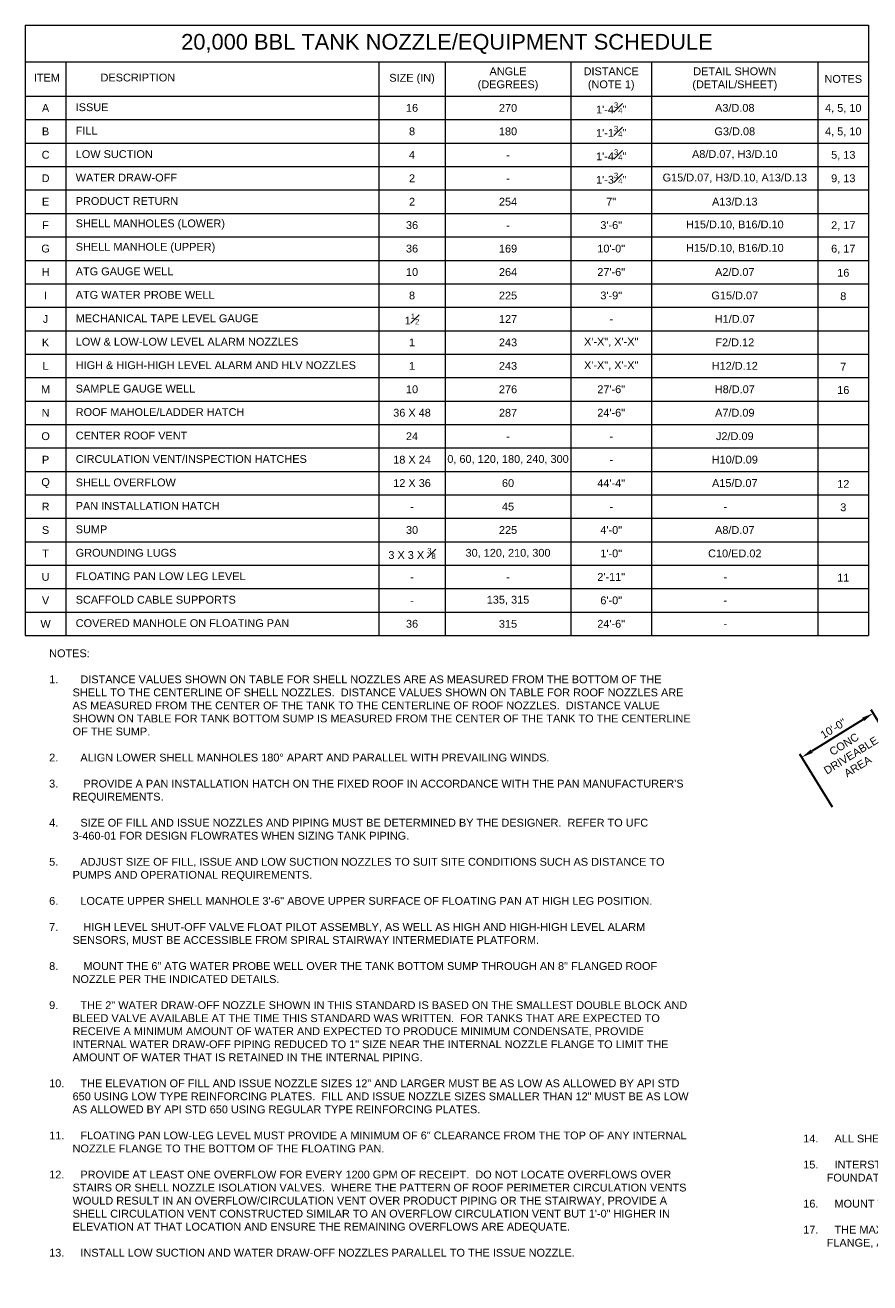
# Model space of a CAD drawing. Header units: inches. Extents: x -731 to 1156, y -698 to 590.
# Tile 1 of 3: x -731 to 134, y -698 to 590. Entities that reach past the tile are written whole.
import ezdxf

# ---------------------------------------------------------------- set-up
doc = ezdxf.new("R2010")
doc.units = ezdxf.units.IN
doc.header["$MEASUREMENT"] = 0
doc.layers.get('DefPoints').update_dxf_attribs({"lineweight": 0})
for name, color, linetype, lineweight in [('G-ANNO-DIMS', 2, 'Continuous', 0), ('G-ANNO-NOTE', 4, 'Continuous', 30), ('G-ANNO-SCHD', 2, 'Continuous', 0), ('G-ANNO-TEXT', 2, 'Continuous', 30)]:
    doc.layers.add(name, color=color, linetype=linetype, lineweight=lineweight)
doc.styles.add("AEC_AC_48Text-LeftTop_1-4_1'", font='arial.ttf', dxfattribs={"height": 6})
doc.styles.add("AEC_AC_49Text-LeftTop_3-16_1'", font='arial.ttf', dxfattribs={"height": 8})
doc.styles.add("AEC_AC_50Text-LeftTop_1-8_1'", font='arial.ttf', dxfattribs={"height": 12})
doc.dimstyles.new("AEC_AC_10_Arch-Dims_3-16_1'", dxfattribs={"dimtxt": 8, "dimasz": 12, "dimexe": 4, "dimexo": 4, "dimgap": 4, "dimtad": 1, "dimdec": 4, "dimzin": 15, "dimdsep": 46, "dimlunit": 4, "dimtxsty": "AEC_AC_49Text-LeftTop_3-16_1'", "dimcen": 0.09, "dimclrd": 256, "dimclre": 256, "dimazin": 2, "dimtfac": 0.7, "dimtdec": 4, "dimtix": 1, "dimtmove": 1, "dimatfit": 3, "dimfxl": 1, "dimfrac": 1, "dimtolj": 1, "dimtzin": 15, "dimlwd": 30, "dimlwe": 30, "dimarcsym": 0})
doc.dimstyles.new("AEC_AC_49_Notes_3-16_1'", dxfattribs={"dimtxt": 8, "dimasz": 12, "dimexe": 4, "dimexo": 4, "dimgap": 4, "dimtad": 1, "dimjust": 1, "dimdec": 3, "dimzin": 15, "dimdsep": 46, "dimlunit": 5, "dimtxsty": "AEC_AC_49Text-LeftTop_3-16_1'", "dimcen": 0.09, "dimclrd": 256, "dimclre": 256, "dimazin": 2, "dimtfac": 0.7, "dimtdec": 3, "dimtmove": 1, "dimatfit": 1, "dimfxl": 1, "dimfrac": 1, "dimtolj": 1, "dimtzin": 15, "dimlwd": 30, "dimlwe": 30, "dimarcsym": 0})

# ---------------------------------------------------------------- blocks, each defined once
blk = doc.blocks.new('*D37')
at = {"layer": 'DefPoints', "color": 0, "transparency": 16777216}
for p in [(64.1, -159.8), (170.7, -168.8), (97.6, -214, 0)]:
    blk.add_point(p, dxfattribs=at)
at = {"layer": 'G-ANNO-DIMS', "lineweight": 30, "transparency": 16777216}
for p, q in [((168.6, -165.4), (135.1, -111.2)), ((127, -120.9), (74.3, -153.5)), ((95.5, -210.6), (62, -156.4))]:
    blk.add_line(p, q, dxfattribs=at)
at = {"layer": 'G-ANNO-DIMS', "transparency": 16777216}
for points in [[(125.9, -119.2), (128, -122.6), (137.2, -114.6)], [(73.3, -151.8), (75.4, -155.2), (64.1, -159.8)]]:
    blk.add_solid(points, dxfattribs=at)
at = {"layer": 'G-ANNO-DIMS', "color": 0, "lineweight": 30, "transparency": 16777216, "insert": (96.4, -130.3), "char_height": 8, "attachment_point": 5, "rotation": 31.7525, "style": "AEC_AC_49Text-LeftTop_3-16_1'"}
blk.add_mtext('\\A1;10\'-0"', dxfattribs=at)

msp = doc.modelspace()

# ---------------------------------------------------------------- linework, layer by layer
at = {"layer": 'G-ANNO-SCHD'}
for p, q in [((-730.77517, 589.55288), (-730.77517, -35.12957)), ((-730.77517, 589.55288), (132.59513, 589.55288)), ((132.59513, 589.55288), (132.59513, -35.12957)), ((-730.77517, 552.07043), (132.59513, 552.07043)), ((-688.9835, 552.07043), (-688.9835, -35.12957)), ((-368.81604, 552.07043), (-368.81604, -35.12957)), ((-300.74056, 552.07043), (-300.74056, -35.12957)), ((-172.31403, 552.07043), (-172.31403, -35.12957)), ((-89.5011, 552.07043), (-89.5011, -35.12957)), ((80.68758, 552.07043), (80.68758, -35.12957)), ((-730.77517, 516.87043), (132.59513, 516.87043)), ((-730.77517, 492.87043), (132.59513, 492.87043)), ((-730.77517, 468.87043), (132.59513, 468.87043)), ((-730.77517, 444.87043), (132.59513, 444.87043)), ((-730.77517, 420.87043), (132.59513, 420.87043)), ((-730.77517, 396.87043), (132.59513, 396.87043)), ((-730.77517, 372.87043), (132.59513, 372.87043)), ((-730.77517, 348.87043), (132.59513, 348.87043)), ((-730.77517, 324.87043), (132.59513, 324.87043)), ((-730.77517, 300.87043), (132.59513, 300.87043)), ((-730.77517, 276.87043), (132.59513, 276.87043)), ((-730.77517, 252.87043), (132.59513, 252.87043)), ((-730.77517, 228.87043), (132.59513, 228.87043)), ((-730.77517, 204.87043), (132.59513, 204.87043)), ((-730.77517, 180.87043), (132.59513, 180.87043)), ((-730.77517, 156.87043), (132.59513, 156.87043)), ((-730.77517, 132.87043), (132.59513, 132.87043)), ((-730.77517, 108.87043), (132.59513, 108.87043)), ((-730.77517, 84.87043), (132.59513, 84.87043)), ((-730.77517, 60.87043), (132.59513, 60.87043)), ((-730.77517, 36.87043), (132.59513, 36.87043)), ((-730.77517, 12.87043), (132.59513, 12.87043)), ((-730.77517, -11.12957), (132.59513, -11.12957)), ((-730.77517, -11.12957), (132.59513, -11.12957)), ((-730.77517, -35.12957), (132.59513, -35.12957))]:
    msp.add_line(p, q, dxfattribs=at)

# ---------------------------------------------------------------- texts
at = {"layer": 'G-ANNO-DIMS', "insert": (114.44453, -157.69652), "char_height": 8, "attachment_point": 5, "rotation": 31.75, "style": "AEC_AC_49Text-LeftTop_3-16_1'"}
msp.add_mtext('CONC\\PDRIVEABLE\\PAREA', dxfattribs=at)
at = {"layer": 'G-ANNO-SCHD', "linetype": 'Continuous', "insert": (-299.09002, 570.32995), "char_height": 16, "attachment_point": 5, "style": "AEC_AC_50Text-LeftTop_1-8_1'"}
msp.add_mtext('20,000 BBL TANK NOZZLE/EQUIPMENT SCHEDULE', dxfattribs=at)
at = {"layer": 'G-ANNO-SCHD', "char_height": 8, "style": "AEC_AC_48Text-LeftTop_1-4_1'"}
for s, insert, attachment_point in [('ITEM', (-708.52376, 535.80522), 5), ('DESCRIPTION', (-615.41155, 535.89598), 5), ('ANGLE\\P(DEGREES)', (-236.5273, 534.47043), 5), ('DISTANCE \\P(NOTE 1)', (-130.90757, 534.47043), 5), ('DETAIL SHOWN \\P(DETAIL/SHEET)', (-4.40676, 534.47043), 5), ('SIZE (IN)', (-334.7783, 534.47043), 5), ('NOTES', (106.64136, 534.47348), 5), ('A', (-709.87933, 504.87043), 5), ('ISSUE', (-679.01186, 505.50272), 4), ('16', (-334.7783, 504.85519), 5), ('270', (-236.5273, 504.8186), 5), ('1\'-4{\\H0.7x;\\A1;\\S3#4;}"', (-130.90757, 504.87043), 5), ('A3/D.08', (-4.40676, 504.87043), 5), ('4, 5, 10', (106.64136, 504.09299), 5), ('B', (-709.87933, 480.87043), 5), ('FILL', (-679.01186, 481.50272), 4), ('8', (-334.7783, 480.85519), 5), ('180', (-236.5273, 480.8186), 5), ('1\'-1{\\H0.7x;\\A1;\\S3#4;}"', (-130.90757, 480.87043), 5), ('G3/D.08', (-4.40676, 480.87043), 5), ('4, 5, 10', (106.64136, 480.09299), 5), ('C', (-709.87933, 456.87043), 5), ('LOW SUCTION', (-679.01186, 457.50272), 4), ('4', (-334.7783, 456.85519), 5), ('-', (-236.5273, 456.8186), 5), ('1\'-4{\\H0.7x;\\A1;\\S3#4;}"', (-130.90757, 456.87043), 5), ('A8/D.07, H3/D.10', (-4.40676, 456.87043), 5), ('5, 13', (106.64136, 456.09299), 5), ('D', (-709.87933, 432.87043), 5), ('WATER DRAW-OFF', (-679.01186, 433.50272), 4), ('2', (-334.7783, 432.85519), 5), ('1\'-3{\\H0.7x;\\A1;\\S3#4;}"', (-130.90757, 432.87043), 5), ('G15/D.07, H3/D.10, A13/D.13', (-4.40676, 432.87043), 5), ('-', (-236.5273, 432.8186), 5), ('9, 13', (106.64136, 432.09299), 5), ('E', (-709.87933, 408.87043), 5), ('PRODUCT RETURN', (-679.01186, 409.50272), 4), ('2', (-334.7783, 408.85519), 5), ('254', (-236.5273, 408.8186), 5), ('7"', (-130.90757, 408.87043), 5), ('A13/D.13', (-4.40676, 408.87043), 5), ('F', (-709.87933, 384.87043), 5), ('SHELL MANHOLES (LOWER)', (-679.01186, 385.50272), 4), ('36', (-334.7783, 384.85519), 5), ('3\'-6"', (-130.90757, 384.87043), 5), ('H15/D.10, B16/D.10', (-4.40676, 384.87043), 5), ('2, 17', (106.64136, 384.09299), 5), ('-', (-236.5273, 384.8186), 5), ('G', (-709.87933, 360.87043), 5), ('SHELL MANHOLE (UPPER)', (-679.01186, 361.50272), 4), ('36', (-334.7783, 360.85519), 5), ('169', (-236.5273, 360.8186), 5), ('H15/D.10, B16/D.10', (-4.40676, 360.87043), 5), ('6, 17', (106.64136, 360.09299), 5), ('H', (-709.87933, 336.87043), 5), ('ATG GAUGE WELL', (-679.01186, 337.50272), 4), ('10', (-334.7783, 336.85519), 5), ('264', (-236.5273, 336.8186), 5), ('27\'-6"', (-130.90757, 336.87043), 5), ('A2/D.07', (-4.40676, 336.87043), 5), ('16', (106.64136, 336.09299), 5), ('I', (-709.87933, 312.87043), 5), ('ATG WATER PROBE WELL', (-679.01186, 313.50272), 4), ('8', (-334.7783, 312.85519), 5), ('225', (-236.5273, 312.8186), 5), ('3\'-9"', (-130.90757, 312.87043), 5), ('G15/D.07', (-4.40676, 312.87043), 5), ('8', (106.64136, 312.09299), 5), ('J', (-709.87933, 288.87043), 5), ('MECHANICAL TAPE LEVEL GAUGE', (-679.01186, 289.50272), 4), ('1{\\H0.7x;\\A1;\\S1#2;}', (-334.7783, 288.85519), 5), ('127', (-236.5273, 288.8186), 5), ('-', (-130.90757, 288.87043), 5), ('H1/D.07', (-4.40676, 288.87043), 5), ('LOW & LOW-LOW LEVEL ALARM NOZZLES', (-679.01186, 265.50272), 4), ('X\'-X", X\'-X"', (-130.90757, 264.87043), 5), ('F2/D.12', (-4.40676, 264.87043), 5), ('K', (-709.87933, 264.87043), 5), ('1', (-334.7783, 264.85519), 5), ('243', (-236.5273, 264.8186), 5), ('L', (-709.87933, 240.87043), 5), ('HIGH & HIGH-HIGH LEVEL ALARM AND HLV NOZZLES', (-679.01186, 241.50272), 4), ('1', (-334.7783, 240.85519), 5), ('243', (-236.5273, 240.8186), 5), ('X\'-X", X\'-X"', (-130.90757, 240.87043), 5), ('H12/D.12', (-4.40676, 240.87043), 5), ('7', (106.64136, 240.09299), 5), ('M', (-709.87933, 216.87043), 5), ('SAMPLE GAUGE WELL', (-679.01186, 217.50272), 4), ('10', (-334.7783, 216.85519), 5), ('276', (-236.5273, 216.8186), 5), ('27\'-6"', (-130.90757, 216.87043), 5), ('H8/D.07', (-4.40676, 216.87043), 5), ('16', (106.64136, 216.09299), 5), ('N', (-709.87933, 192.87043), 5), ('ROOF MAHOLE/LADDER HATCH', (-679.01186, 193.50272), 4), ('36 X 48', (-334.7783, 192.85519), 5), ('287', (-236.5273, 192.8186), 5), ('24\'-6"', (-130.90757, 192.87043), 5), ('A7/D.09', (-4.40676, 192.87043), 5), ('O', (-709.87933, 168.87043), 5), ('CENTER ROOF VENT', (-679.01186, 169.50272), 4), ('24', (-334.7783, 168.85519), 5), ('-', (-236.5273, 168.8186), 5), ('-', (-130.90757, 168.87043), 5), ('J2/D.09', (-4.40676, 168.87043), 5), ('P', (-709.87933, 144.87043), 5), ('CIRCULATION VENT/INSPECTION HATCHES', (-679.01186, 145.50272), 4), ('18 X 24', (-334.7783, 144.85519), 5), ('0, 60, 120, 180, 240, 300', (-236.5273, 144.8186), 5), ('-', (-130.90757, 144.87043), 5), ('H10/D.09', (-4.40676, 144.87043), 5), ('Q', (-709.87933, 120.87043), 5), ('SHELL OVERFLOW', (-679.01186, 121.50272), 4), ('12 X 36', (-334.7783, 120.85519), 5), ('60', (-236.5273, 120.8186), 5), ('44\'-4"', (-130.90757, 120.87043), 5), ('A15/D.07', (-4.40676, 120.87043), 5), ('12', (106.64136, 120.09299), 5), ('R', (-709.87933, 96.87043), 5), ('PAN INSTALLATION HATCH', (-679.01186, 97.50272), 4), ('-', (-334.7783, 96.85519), 5), ('45', (-236.5273, 96.8186), 5), ('-', (-130.90757, 96.87043), 5), ('-', (-14.05306, 96.87043), 5), ('3', (106.64136, 96.09299), 5), ('S', (-709.87933, 72.87043), 5), ('SUMP', (-679.01186, 73.50272), 4), ('30', (-334.7783, 72.85519), 5), ('225', (-236.5273, 72.8186), 5), ('4\'-0"', (-130.90757, 72.87043), 5), ('A8/D.07', (-4.40676, 72.87043), 5), ('T', (-709.87933, 48.87043), 5), ('GROUNDING LUGS', (-679.01186, 49.50272), 4), ('3 X 3 X {\\H0.7x;\\A1;\\S3#8;}', (-334.7783, 48.85519), 5), ('30, 120, 210, 300', (-236.5273, 48.8186), 5), ('1\'-0"', (-130.90757, 48.87043), 5), ('C10/ED.02', (-4.40676, 48.87043), 5), ('U', (-709.87933, 24.87043), 5), ('FLOATING PAN LOW LEG LEVEL', (-679.01186, 25.50272), 4), ('2\'-11"', (-130.90757, 24.87043), 5), ('11', (106.64136, 24.09299), 5), ('-', (-334.7783, 24.85519), 5), ('-', (-236.5273, 24.8186), 5), ('-', (-14.05306, 24.87043), 5), ('V', (-709.87933, 0.87043), 5), ('SCAFFOLD CABLE SUPPORTS', (-679.01186, 1.50272), 4), ('-', (-334.7783, 0.85519), 5), ('135, 315', (-236.5273, 0.8186), 5), ('6\'-0"', (-130.90757, 0.87043), 5), ('-', (-14.05306, 0.87043), 5), ('W', (-709.87933, -23.12957), 5), ('COVERED MANHOLE ON FLOATING PAN ', (-679.01186, -22.49728), 4), ('315', (-236.5273, -23.1814), 5), ('24\'-6"', (-130.90757, -23.12957), 5), ('-', (-14.05306, -23.12957), 5)]:
    msp.add_mtext(s, dxfattribs=dict(at, insert=insert, attachment_point=attachment_point))
at = {"layer": 'G-ANNO-SCHD', "char_height": 8, "attachment_point": 5, "style": "AEC_AC_48Text-LeftTop_1-4_1'"}
for s, insert, width in [('10\'-0"', (-130.90757, 360.87043), 3.0177353), ('36', (-334.7783, -23.14481), 3.9443991)]:
    msp.add_mtext(s, dxfattribs=dict(at, insert=insert, width=width))
at = {"layer": 'G-ANNO-TEXT', "char_height": 8, "attachment_point": 1, "style": "AEC_AC_49Text-LeftTop_3-16_1'"}
for s, insert, width in [('NOTES:\\P\\P\\pi-24,l24;1. ^IDISTANCE VALUES SHOWN ON TABLE FOR SHELL NOZZLES ARE AS MEASURED FROM THE BOTTOM OF THE SHELL TO THE CENTERLINE OF SHELL NOZZLES.  DISTANCE VALUES SHOWN ON TABLE FOR ROOF NOZZLES ARE AS MEASURED FROM THE CENTER OF THE TANK TO THE CENTERLINE OF ROOF NOZZLES.  DISTANCE VALUE SHOWN ON TABLE FOR TANK BOTTOM SUMP IS MEASURED FROM THE CENTER OF THE TANK TO THE CENTERLINE OF THE SUMP.\\P\\P2. ^IALIGN LOWER SHELL MANHOLES 180° APART AND PARALLEL WITH PREVAILING WINDS.\\P\\P3.^I PROVIDE A PAN INSTALLATION HATCH ON THE FIXED ROOF IN ACCORDANCE WITH THE PAN MANUFACTURER\'S REQUIREMENTS.\\P\\P4. ^ISIZE OF FILL AND ISSUE NOZZLES AND PIPING MUST BE DETERMINED BY THE DESIGNER.  REFER TO UFC 3-460-01 FOR DESIGN FLOWRATES WHEN SIZING TANK PIPING.\\P\\P5. ^IADJUST SIZE OF FILL, ISSUE AND LOW SUCTION NOZZLES TO SUIT SITE CONDITIONS SUCH AS DISTANCE TO PUMPS AND OPERATIONAL REQUIREMENTS.\\P\\P6. ^ILOCATE UPPER SHELL MANHOLE 3\'-6" ABOVE UPPER SURFACE OF FLOATING PAN AT HIGH LEG POSITION.\\P\\P7.^I HIGH LEVEL SHUT-OFF VALVE FLOAT PILOT ASSEMBLY, AS WELL AS HIGH AND HIGH-HIGH LEVEL ALARM SENSORS, MUST BE ACCESSIBLE FROM SPIRAL STAIRWAY INTERMEDIATE PLATFORM.\\P\\P8.^I MOUNT THE 6" ATG WATER PROBE WELL OVER THE TANK BOTTOM SUMP THROUGH AN 8" FLANGED ROOF NOZZLE PER THE INDICATED DETAILS.\\P\\P9. ^ITHE 2" WATER DRAW-OFF NOZZLE SHOWN IN THIS STANDARD IS BASED ON THE SMALLEST DOUBLE BLOCK AND BLEED VALVE AVAILABLE AT THE TIME THIS STANDARD WAS WRITTEN.  FOR TANKS THAT ARE EXPECTED TO RECEIVE A MINIMUM AMOUNT OF WATER AND EXPECTED TO PRODUCE MINIMUM CONDENSATE, PROVIDE INTERNAL WATER DRAW-OFF PIPING REDUCED TO 1" SIZE NEAR THE INTERNAL NOZZLE FLANGE TO LIMIT THE AMOUNT OF WATER THAT IS RETAINED IN THE INTERNAL PIPING.\\P\\P10. ^ITHE ELEVATION OF FILL AND ISSUE NOZZLE SIZES 12" AND LARGER MUST BE AS LOW AS ALLOWED BY API STD 650 USING LOW TYPE REINFORCING PLATES.  FILL AND ISSUE NOZZLE SIZES SMALLER THAN 12" MUST BE AS LOW AS ALLOWED BY API STD 650 USING REGULAR TYPE REINFORCING PLATES.\\P\\P11. ^IFLOATING PAN LOW-LEG LEVEL MUST PROVIDE A MINIMUM OF 6" CLEARANCE FROM THE TOP OF ANY INTERNAL NOZZLE FLANGE TO THE BOTTOM OF THE FLOATING PAN.\\P\\P12. ^IPROVIDE AT LEAST ONE OVERFLOW FOR EVERY 1200 GPM OF RECEIPT.  DO NOT LOCATE OVERFLOWS OVER STAIRS OR SHELL NOZZLE ISOLATION VALVES.  WHERE THE PATTERN OF ROOF PERIMETER CIRCULATION VENTS WOULD RESULT IN AN OVERFLOW/CIRCULATION VENT OVER PRODUCT PIPING OR THE STAIRWAY, PROVIDE A SHELL CIRCULATION VENT CONSTRUCTED SIMILAR TO AN OVERFLOW CIRCULATION VENT BUT 1\'-0" HIGHER IN ELEVATION AT THAT LOCATION AND ENSURE THE REMAINING OVERFLOWS ARE ADEQUATE.\\P\\P13. ^IINSTALL LOW SUCTION AND WATER DRAW-OFF NOZZLES PARALLEL TO THE ISSUE NOZZLE.', (-706.2204, -49.29372), 658.7862836), ('\\P\\P\\pi-24,l24;14. ^IALL SHELL AND ROOF NOZZLES MUST BE FLANGED UNLESS OTHERWISE INDICATED.\\P\\P15. ^IINTERSTITIAL PIPING FOR ELEVATED TANK FOUNDATION IS SHOWN, FOR NON-ELEVATED TANK BOTTOM, FOUNDATION, AND INTERSTITIAL PIPING PLAN, SEE E9/D.01.\\P\\P16. ^IMOUNT THE 8" ATG AND SAMPLE GAUGE WELLS THROUGH 10" FLANGED ROOF NOZZLES PER THE INDICATED DETAILS.\\P\\P17. ^ITHE MAXIMUM DISTANCE FROM THE SHELL MANHOLE REINFORCING PLATE TO THE BACKSIDE OF THE MANHOLE FLANGE, AS MEASURED HORIZONTALLY ON THE VERTICAL CENTERLINE, MUST NOT BE MORE THAN 6".', (65.64133, -519.17094), 685.9643984)]:
    msp.add_mtext(s, dxfattribs=dict(at, insert=insert, width=width))

# ---------------------------------------------------------------- dimensions: what is measured, and where the dimension line sits
at = {"layer": 'G-ANNO-DIMS', "lineweight": 30}
dim = msp.add_linear_dim(base=(64.11873, -159.81585, 0.00394), p1=(170.69624, -168.77743, 0.00394), p2=(97.64449, -213.98761, 0.00281), angle=211.75248643, text='10\'-0"', dimstyle="AEC_AC_10_Arch-Dims_3-16_1'", dxfattribs=at)
dim.commit()
dim.dimension.update_dxf_attribs({"geometry": '*D37', "text_midpoint": (96.39009, -130.3362, 0.00394)})

# ---------------------------------------------------------------- leaders
at = {"layer": 'G-ANNO-NOTE', "lineweight": 30, "annotation_type": 0, "has_hookline": 1, "hookline_direction": 1, "text_width": 109.26603}
msp.add_leader([(297.50675, 192.91082, 0.00394), (253.82528, 220.17021, 0.00394), (241.82528, 220.17021, 0.00394)], dimstyle="AEC_AC_49_Notes_3-16_1'", override={"dimtad": 0, "dimclrd": 0, "dimlwd": 65534}, dxfattribs=at)

doc.saveas('drawing.dxf')
